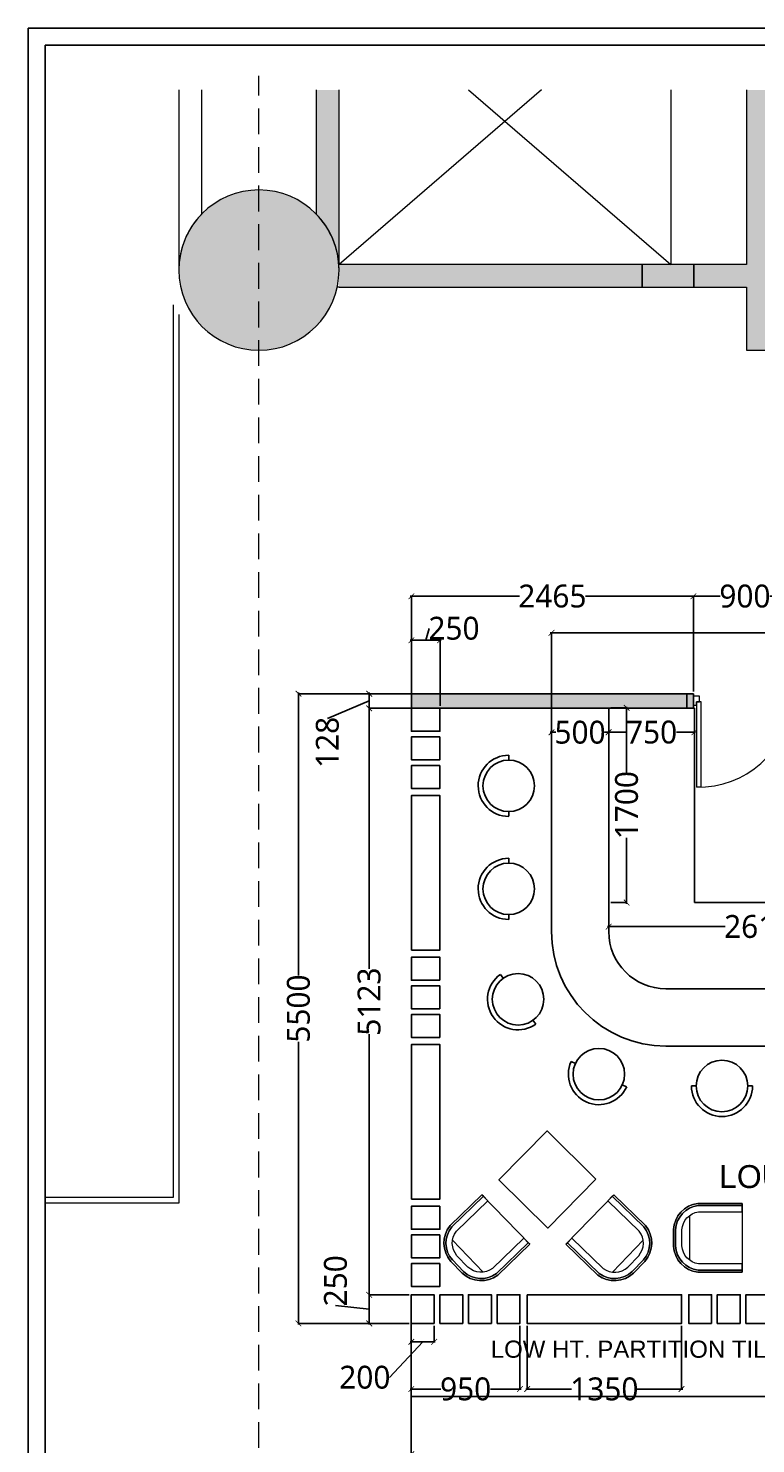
# Model space of a CAD drawing. Header units: millimetres. Extents: x 502444 to 745500, y -417645 to -375189.
# Tile 8 of 208: x 502444 to 508802, y -387551 to -375189. Entities that reach past the tile are written whole.
import ezdxf

# ---------------------------------------------------------------- set-up
doc = ezdxf.new("R2010")
doc.units = ezdxf.units.MM
doc.linetypes.add('DASHED', pattern=[0.75, 0.5, -0.25])
doc.layers.get('Defpoints').update_dxf_attribs({"color": 251})
for name, color, linetype, lineweight in [('0FM-WS-TEXT', 7, 'Continuous', 25), ('A-FLOR', 192, 'Continuous', 9), ('A-FLOR-HRAL', 11, 'Continuous', 9), ('A-WALL', 113, 'Continuous', 9), ('A-WALL-PATT', 111, 'Continuous', 9), ('furniture', 7, 'Continuous', 20), ('G-ANNO-DIMS', 111, 'Continuous', 9), ('G-ANNO-TEXT', 231, 'Continuous', 9), ('S-COLS', 52, 'Continuous', 9), ('Text', 7, 'Continuous', 25), ('Wall New', 1, 'Continuous', 50)]:
    doc.layers.add(name, color=color, linetype=linetype, lineweight=lineweight)
doc.layers.add('DIMENSIONS', color=7, linetype='Continuous', lineweight=25, true_color=0xcc0000)
doc.layers.add('DOOR', color=7, linetype='Continuous', lineweight=13, true_color=0xcc9900)
doc.styles.add('Arial_B_4', font='arialbd.ttf', dxfattribs={"height": 800})
doc.styles.add('RS75', font='@Malgun Gothic', dxfattribs={"height": 75})
doc.dimstyles.new('DIM', dxfattribs={"dimtxt": 100, "dimasz": 50, "dimexe": 0, "dimexo": 20, "dimgap": 0, "dimtad": 0, "dimdec": 0, "dimrnd": 5, "dimzin": 0, "dimdsep": 46, "dimtxsty": 'Standard', "dimblk": 'OBLIQUE', "dimcen": 0, "dimdle": 10, "dimadec": 4, "dimazin": 0, "dimtfac": 1, "dimtdec": 0, "dimtofl": 0, "dimtmove": 1, "dimatfit": 3, "dimfxl": 1, "dimtolj": 1, "dimtzin": 0, "dimarcsym": 0})
doc.dimstyles.get("Standard").update_dxf_attribs({"dimtxt": 0.18, "dimasz": 0.18, "dimexe": 0.18, "dimexo": 0.0625, "dimgap": 0.09, "dimtad": 0, "dimtih": 1, "dimtoh": 1, "dimdec": 4, "dimzin": 0, "dimdsep": 46, "dimtxsty": 'Standard', "dimcen": 0.09, "dimadec": 0, "dimazin": 0, "dimtfac": 1, "dimtdec": 4, "dimtofl": 0, "dimtmove": 0, "dimatfit": 3, "dimfxl": 1, "dimtolj": 1, "dimtzin": 0, "dimarcsym": 0})

# ---------------------------------------------------------------- blocks, each defined once
blk = doc.blocks.new('dfg')
at = {"layer": 'furniture', "color": 9, "true_color": 0xc7c8ca}
blk.add_line((263, 625), (-263, 625), dxfattribs=at)
blk.add_lwpolyline([(-97, 815), (97, 815, -0.366073), (408, 526), (408, 0), (-408, 0), (-408, 526, -0.366073), (-97, 815)], format="xyb", dxfattribs=at)
for points in [[(97, 815), (-97, 815, 0.366073), (-408, 526), (-408, 0), (-383, 0), (-383, 523, -0.366073), (-96, 790), (96, 790, -0.366073), (383, 523), (383, 0), (408, 0), (408, 526, 0.366073)], [(96, 790), (-96, 790, 0.366073), (-383, 523), (-383, 0), (-308, 0), (-308, 518, -0.358868), (-94, 715), (94, 715, -0.358868), (308, 518), (308, 0), (383, 0), (383, 523, 0.366073)]]:
    blk.add_lwpolyline(points, format="xyb", close=True, dxfattribs=at)
blk = doc.blocks.new('HFHFHF')
at = {"layer": '0FM-WS-TEXT', "color": 252, "true_color": 0x939598}
for p, q in [((618931, -145173), (618889, -145173)), ((619381, -145173), (619422, -145173))]:
    blk.add_line(p, q, dxfattribs=at)
blk.add_circle((619156, -145173), 225, dxfattribs=at)
blk.add_arc((619156, -145173), 267, 180.0122, 0, dxfattribs=at)
blk = doc.blocks.new('sheet format horizontal')
at = {"layer": 'Text'}
for points in [[(66770.91, -4572.61), (66770.91, -3464.93), (65208.79, -3464.93), (65208.79, -4572.61)], [(66770.91, -4572.61), (65208.79, -4572.61), (65208.79, -3464.93), (66770.91, -3464.93)], [(65217.44, -3473.58), (66762.26, -3473.58), (66762.26, -4563.96), (65217.44, -4563.96)]]:
    blk.add_lwpolyline(points, close=True, dxfattribs=at)
blk = doc.blocks.new('Top Rail Type - Top Rail_Internal_-V251-L1 - FFL - MEZZANINE LEVEL_EXTN')
at = {"layer": 'A-FLOR-HRAL', "color": 8}
for p, q in [((680929, 61291), (680929, 53495)), ((680979, 61207), (680979, 53445)), ((680929, 53495), (679810, 53495)), ((680979, 53445), (679810, 53445))]:
    blk.add_line(p, q, dxfattribs=at)
blk = doc.blocks.new('_ArchTick')
at = {"color": 0, "linetype": 'ByBlock', "const_width": 0.15}
blk.add_lwpolyline([(-0.5, -0.5), (0.5, 0.5)], dxfattribs=at)
blk = doc.blocks.new('*D20')
at = {"layer": 'Defpoints', "color": 0, "lineweight": 25, "ltscale": 250, "transparency": 16777216}
for p in [(505792, -386501, 0), (506742, -386501, 0), (506742, -387074)]:
    blk.add_point(p, dxfattribs=at)
at = {"layer": 'DIMENSIONS', "color": 0, "lineweight": -2, "ltscale": 250, "transparency": 16777216}
for p, q in [((505792, -386521), (505792, -387074)), ((506742, -386521), (506742, -387074)), ((505782, -387074), (506049, -387074)), ((506752, -387074), (506484, -387074))]:
    blk.add_line(p, q, dxfattribs=at)
at = {"layer": 'DIMENSIONS', "color": 0, "lineweight": -2, "ltscale": 250, "transparency": 16777216, "xscale": 50, "yscale": 50, "zscale": 50, "rotation": 180}
blk.add_blockref('_ArchTick', (505792, -387074), dxfattribs=at)
at = {"layer": 'DIMENSIONS', "color": 0, "lineweight": -2, "ltscale": 250, "transparency": 16777216, "xscale": 50, "yscale": 50, "zscale": 50}
blk.add_blockref('_ArchTick', (506742, -387074), dxfattribs=at)
at = {"layer": 'DIMENSIONS', "color": 0, "ltscale": 250, "transparency": 16777216, "insert": (506267, -387074), "char_height": 75, "attachment_point": 5, "style": 'RS75'}
blk.add_mtext('\\A1;{\\H2.6667x;950}', dxfattribs=at)
blk = doc.blocks.new('*D21')
at = {"layer": 'Defpoints', "color": 0, "lineweight": 25, "ltscale": 250, "transparency": 16777216}
for p in [(506804, -386501, 0), (508154, -386501, 0), (508154, -387074)]:
    blk.add_point(p, dxfattribs=at)
at = {"layer": 'DIMENSIONS', "color": 0, "lineweight": -2, "ltscale": 250, "transparency": 16777216}
for p, q in [((506804, -386521), (506804, -387074)), ((508154, -386521), (508154, -387074)), ((506794, -387074), (507193, -387074)), ((508164, -387074), (507765, -387074))]:
    blk.add_line(p, q, dxfattribs=at)
at = {"layer": 'DIMENSIONS', "color": 0, "lineweight": -2, "ltscale": 250, "transparency": 16777216, "xscale": 50, "yscale": 50, "zscale": 50, "rotation": 180}
blk.add_blockref('_ArchTick', (506804, -387074), dxfattribs=at)
at = {"layer": 'DIMENSIONS', "color": 0, "lineweight": -2, "ltscale": 250, "transparency": 16777216, "xscale": 50, "yscale": 50, "zscale": 50}
blk.add_blockref('_ArchTick', (508154, -387074), dxfattribs=at)
at = {"layer": 'DIMENSIONS', "color": 0, "ltscale": 250, "transparency": 16777216, "insert": (507479, -387074), "char_height": 75, "attachment_point": 5, "style": 'RS75'}
blk.add_mtext('\\A1;{\\H2.6667x;1350}', dxfattribs=at)
blk = doc.blocks.new('*D22')
at = {"layer": 'Defpoints', "color": 0, "lineweight": 25, "ltscale": 250, "transparency": 16777216}
for p in [(505792, -386501), (513267, -386501, 0), (513267, -387643)]:
    blk.add_point(p, dxfattribs=at)
at = {"layer": 'DIMENSIONS', "color": 0, "lineweight": -2, "ltscale": 250, "transparency": 16777216}
for p, q in [((505792, -386521), (505792, -387643)), ((513267, -386521), (513267, -387643)), ((505782, -387643), (509239, -387643)), ((513277, -387643), (509820, -387643))]:
    blk.add_line(p, q, dxfattribs=at)
at = {"layer": 'DIMENSIONS', "color": 0, "lineweight": -2, "ltscale": 250, "transparency": 16777216, "xscale": 50, "yscale": 50, "zscale": 50, "rotation": 180}
blk.add_blockref('_ArchTick', (505792, -387643), dxfattribs=at)
at = {"layer": 'DIMENSIONS', "color": 0, "lineweight": -2, "ltscale": 250, "transparency": 16777216, "xscale": 50, "yscale": 50, "zscale": 50}
blk.add_blockref('_ArchTick', (513267, -387643), dxfattribs=at)
at = {"layer": 'DIMENSIONS', "color": 0, "ltscale": 250, "transparency": 16777216, "insert": (509529, -387643), "char_height": 75, "attachment_point": 5, "style": 'RS75'}
blk.add_mtext('\\A1;{\\H2.6667x;7475}', dxfattribs=at)
blk = doc.blocks.new('*D24')
at = {"layer": 'Defpoints', "color": 0, "lineweight": 25, "ltscale": 250, "transparency": 16777216}
for p in [(505793, -381128, 0), (505424, -386251), (505793, -386251, 0)]:
    blk.add_point(p, dxfattribs=at)
at = {"layer": 'DIMENSIONS', "color": 0, "lineweight": -2, "ltscale": 250, "transparency": 16777216}
for p, q in [((505424, -381118), (505424, -383404)), ((505773, -381128), (505424, -381128)), ((505424, -386261), (505424, -383975)), ((505773, -386251), (505424, -386251))]:
    blk.add_line(p, q, dxfattribs=at)
at = {"layer": 'DIMENSIONS', "color": 0, "lineweight": -2, "ltscale": 250, "transparency": 16777216, "xscale": 50, "yscale": 50, "zscale": 50}
for p, rotation in [((505424, -381128), 90), ((505424, -386251), 270)]:
    blk.add_blockref('_ArchTick', p, dxfattribs=dict(at, rotation=rotation))
at = {"layer": 'DIMENSIONS', "color": 0, "ltscale": 250, "transparency": 16777216, "insert": (505424, -383690), "char_height": 75, "attachment_point": 5, "rotation": 90, "style": 'RS75'}
blk.add_mtext('\\A1;{\\H2.6667x;5123}', dxfattribs=at)
blk = doc.blocks.new('DOOR SPA')
at = {"ltscale": 50}
blk.add_line((-231, -543), (-231, -542), dxfattribs=at)
at = {"layer": 'DOOR'}
blk.add_lwpolyline([(463, -543), (498, -543), (498, 119), (463, 119)], close=True, dxfattribs=at)
for points in [[(-278, -586), (-278, -515), (-254, -515), (-254, -543), (-231, -543), (-231, -586), (-278, -586)], [(522, -586), (522, -515), (498, -515), (498, -543), (475, -543), (475, -586), (522, -586)]]:
    blk.add_lwpolyline(points, dxfattribs=at)
at = {"layer": 'DOOR', "lineweight": 0}
blk.add_arc((476, -588), 708, 88.1705, 176.3313, dxfattribs=at)
blk = doc.blocks.new('*D55')
at = {"layer": 'Defpoints', "color": 0, "lineweight": 25, "ltscale": 250, "transparency": 16777216}
for p in [(508258, -380149), (508258, -381001, 0), (509158, -381001, 0)]:
    blk.add_point(p, dxfattribs=at)
at = {"layer": 'DIMENSIONS', "color": 0, "lineweight": -2, "ltscale": 250, "transparency": 16777216}
for p, q in [((508248, -380149), (508491, -380149)), ((508258, -380981), (508258, -380149)), ((509168, -380149), (508926, -380149)), ((509158, -380981), (509158, -380149))]:
    blk.add_line(p, q, dxfattribs=at)
at = {"layer": 'DIMENSIONS', "color": 0, "lineweight": -2, "ltscale": 250, "transparency": 16777216, "xscale": 50, "yscale": 50, "zscale": 50, "rotation": 180}
blk.add_blockref('_ArchTick', (508258, -380149), dxfattribs=at)
at = {"layer": 'DIMENSIONS', "color": 0, "lineweight": -2, "ltscale": 250, "transparency": 16777216, "xscale": 50, "yscale": 50, "zscale": 50}
blk.add_blockref('_ArchTick', (509158, -380149), dxfattribs=at)
at = {"layer": 'DIMENSIONS', "color": 0, "ltscale": 250, "transparency": 16777216, "insert": (508708, -380149), "char_height": 75, "width": 162.99, "attachment_point": 5, "style": 'RS75'}
blk.add_mtext('\\A1;{\\H2.6667x;900}', dxfattribs=at)
blk = doc.blocks.new('*D56')
at = {"layer": 'Defpoints', "color": 0, "lineweight": 25, "ltscale": 250, "transparency": 16777216}
for p in [(508258, -380149), (505793, -381001, 0), (508258, -381001)]:
    blk.add_point(p, dxfattribs=at)
at = {"layer": 'DIMENSIONS', "color": 0, "lineweight": -2, "ltscale": 250, "transparency": 16777216}
for p, q in [((505783, -380149), (506737, -380149)), ((505793, -380981), (505793, -380149)), ((508268, -380149), (507314, -380149)), ((508258, -380981), (508258, -380149))]:
    blk.add_line(p, q, dxfattribs=at)
at = {"layer": 'DIMENSIONS', "color": 0, "lineweight": -2, "ltscale": 250, "transparency": 16777216, "xscale": 50, "yscale": 50, "zscale": 50, "rotation": 180}
blk.add_blockref('_ArchTick', (505793, -380149), dxfattribs=at)
at = {"layer": 'DIMENSIONS', "color": 0, "lineweight": -2, "ltscale": 250, "transparency": 16777216, "xscale": 50, "yscale": 50, "zscale": 50}
blk.add_blockref('_ArchTick', (508258, -380149), dxfattribs=at)
at = {"layer": 'DIMENSIONS', "color": 0, "ltscale": 250, "transparency": 16777216, "insert": (507025, -380149), "char_height": 75, "width": 12.54, "attachment_point": 5, "style": 'RS75'}
blk.add_mtext('\\A1;{\\H2.6667x;2465}', dxfattribs=at)
blk = doc.blocks.new('*D111')
at = {"layer": 'Defpoints', "color": 0, "lineweight": 25, "ltscale": 250, "transparency": 16777216}
for p in [(507517, -382825, 0), (507517, -383035), (510131, -383201)]:
    blk.add_point(p, dxfattribs=at)
at = {"layer": 'DIMENSIONS', "color": 0, "lineweight": -2, "ltscale": 250, "transparency": 16777216}
for p, q in [((507517, -382845), (507517, -383035)), ((507507, -383035), (508535, -383035)), ((510141, -383035), (509113, -383035)), ((510131, -383181), (510131, -383035))]:
    blk.add_line(p, q, dxfattribs=at)
at = {"layer": 'DIMENSIONS', "color": 0, "lineweight": -2, "ltscale": 250, "transparency": 16777216, "xscale": 50, "yscale": 50, "zscale": 50, "rotation": 180}
blk.add_blockref('_ArchTick', (507517, -383035), dxfattribs=at)
at = {"layer": 'DIMENSIONS', "color": 0, "lineweight": -2, "ltscale": 250, "transparency": 16777216, "xscale": 50, "yscale": 50, "zscale": 50}
blk.add_blockref('_ArchTick', (510131, -383035), dxfattribs=at)
at = {"layer": 'DIMENSIONS', "color": 0, "ltscale": 250, "transparency": 16777216, "insert": (508824, -383035), "char_height": 75, "attachment_point": 5, "style": 'RS75'}
blk.add_mtext('\\A1;{\\H2.6667x;2615}', dxfattribs=at)
blk = doc.blocks.new('*D112')
at = {"layer": 'Defpoints', "color": 0, "lineweight": 25, "ltscale": 250, "transparency": 16777216}
for p in [(507517, -381124, 0), (507517, -382825, 0), (507674, -382825)]:
    blk.add_point(p, dxfattribs=at)
at = {"layer": 'DIMENSIONS', "color": 0, "lineweight": -2, "ltscale": 250, "transparency": 16777216}
for p, q in [((507537, -381124), (507674, -381124)), ((507674, -381114), (507674, -381688)), ((507674, -382835), (507674, -382260)), ((507537, -382825), (507674, -382825))]:
    blk.add_line(p, q, dxfattribs=at)
at = {"layer": 'DIMENSIONS', "color": 0, "lineweight": -2, "ltscale": 250, "transparency": 16777216, "xscale": 50, "yscale": 50, "zscale": 50}
for p, rotation in [((507674, -381124), 90), ((507674, -382825), 270)]:
    blk.add_blockref('_ArchTick', p, dxfattribs=dict(at, rotation=rotation))
at = {"layer": 'DIMENSIONS', "color": 0, "ltscale": 250, "transparency": 16777216, "insert": (507674, -381974), "char_height": 75, "attachment_point": 5, "rotation": 90, "style": 'RS75'}
blk.add_mtext('\\A1;{\\H2.6667x;1700}', dxfattribs=at)
blk = doc.blocks.new('*D113')
at = {"layer": 'Defpoints', "color": 0, "lineweight": 25, "ltscale": 250, "transparency": 16777216}
for p in [(507517, -381337), (507517, -381976, 0), (508267, -381976, 0)]:
    blk.add_point(p, dxfattribs=at)
at = {"layer": 'DIMENSIONS', "color": 0, "lineweight": -2, "ltscale": 250, "transparency": 16777216}
for p, q in [((507507, -381337), (507674, -381337)), ((507517, -381956), (507517, -381337)), ((508277, -381337), (508110, -381337)), ((508267, -381956), (508267, -381337))]:
    blk.add_line(p, q, dxfattribs=at)
at = {"layer": 'DIMENSIONS', "color": 0, "lineweight": -2, "ltscale": 250, "transparency": 16777216, "xscale": 50, "yscale": 50, "zscale": 50, "rotation": 180}
blk.add_blockref('_ArchTick', (507517, -381337), dxfattribs=at)
at = {"layer": 'DIMENSIONS', "color": 0, "lineweight": -2, "ltscale": 250, "transparency": 16777216, "xscale": 50, "yscale": 50, "zscale": 50}
blk.add_blockref('_ArchTick', (508267, -381337), dxfattribs=at)
at = {"layer": 'DIMENSIONS', "color": 0, "ltscale": 250, "transparency": 16777216, "insert": (507892, -381337), "char_height": 75, "attachment_point": 5, "style": 'RS75'}
blk.add_mtext('\\A1;{\\H2.6667x;750}', dxfattribs=at)
blk = doc.blocks.new('*D116')
at = {"layer": 'Defpoints', "color": 0, "lineweight": 25, "ltscale": 250, "transparency": 16777216}
for p in [(507017, -381338), (507017, -381538, 0), (507517, -381538, 0)]:
    blk.add_point(p, dxfattribs=at)
at = {"layer": 'DIMENSIONS', "color": 0, "lineweight": -2, "ltscale": 250, "transparency": 16777216}
for p, q in [((507007, -381338), (507054, -381338)), ((507017, -381518), (507017, -381338)), ((507527, -381338), (507480, -381338)), ((507517, -381518), (507517, -381338))]:
    blk.add_line(p, q, dxfattribs=at)
at = {"layer": 'DIMENSIONS', "color": 0, "lineweight": -2, "ltscale": 250, "transparency": 16777216, "xscale": 50, "yscale": 50, "zscale": 50, "rotation": 180}
blk.add_blockref('_ArchTick', (507017, -381338), dxfattribs=at)
at = {"layer": 'DIMENSIONS', "color": 0, "lineweight": -2, "ltscale": 250, "transparency": 16777216, "xscale": 50, "yscale": 50, "zscale": 50}
blk.add_blockref('_ArchTick', (507517, -381338), dxfattribs=at)
at = {"layer": 'DIMENSIONS', "color": 0, "ltscale": 250, "transparency": 16777216, "insert": (507267, -381338), "char_height": 75, "attachment_point": 5, "style": 'RS75'}
blk.add_mtext('\\A1;{\\H2.6667x;500}', dxfattribs=at)
blk = doc.blocks.new('*D123')
at = {"layer": 'Defpoints', "color": 0, "lineweight": 25, "ltscale": 250, "transparency": 16777216}
for p in [(506090, -381001, 0), (505424, -381128), (506090, -381128, 0)]:
    blk.add_point(p, dxfattribs=at)
at = {"layer": 'DIMENSIONS', "color": 0, "lineweight": -2, "ltscale": 250, "transparency": 16777216}
for p, q in [((505424, -380991), (505424, -381138)), ((506070, -381001), (505424, -381001)), ((505424, -381064), (505059, -381216)), ((506070, -381128), (505424, -381128))]:
    blk.add_line(p, q, dxfattribs=at)
at = {"layer": 'DIMENSIONS', "color": 0, "lineweight": -2, "ltscale": 250, "transparency": 16777216, "xscale": 50, "yscale": 50, "zscale": 50}
for p, rotation in [((505424, -381001), 90), ((505424, -381128), 270)]:
    blk.add_blockref('_ArchTick', p, dxfattribs=dict(at, rotation=rotation))
at = {"layer": 'DIMENSIONS', "color": 0, "ltscale": 250, "transparency": 16777216, "insert": (505059, -381426), "char_height": 75, "attachment_point": 5, "rotation": 90, "style": 'RS75'}
blk.add_mtext('\\A1;{\\H2.6667x;128}', dxfattribs=at)
blk = doc.blocks.new('*D124')
at = {"layer": 'Defpoints', "color": 0, "lineweight": 25, "ltscale": 250, "transparency": 16777216}
for p in [(505792, -386501), (505992, -386501, 0), (505792, -386662)]:
    blk.add_point(p, dxfattribs=at)
at = {"layer": 'DIMENSIONS', "color": 0, "lineweight": -2, "ltscale": 250, "transparency": 16777216}
for p, q in [((505792, -386521), (505792, -386662)), ((505992, -386521), (505992, -386662)), ((505892, -386662), (505602, -386972)), ((506002, -386662), (505782, -386662))]:
    blk.add_line(p, q, dxfattribs=at)
at = {"layer": 'DIMENSIONS', "color": 0, "lineweight": -2, "ltscale": 250, "transparency": 16777216, "xscale": 50, "yscale": 50, "zscale": 50, "rotation": 180}
blk.add_blockref('_ArchTick', (505792, -386662), dxfattribs=at)
at = {"layer": 'DIMENSIONS', "color": 0, "lineweight": -2, "ltscale": 250, "transparency": 16777216, "xscale": 50, "yscale": 50, "zscale": 50}
blk.add_blockref('_ArchTick', (505992, -386662), dxfattribs=at)
at = {"layer": 'DIMENSIONS', "color": 0, "ltscale": 250, "transparency": 16777216, "insert": (505386, -386972), "char_height": 75, "attachment_point": 5, "style": 'RS75'}
blk.add_mtext('\\A1;{\\H2.6667x;200}', dxfattribs=at)
blk = doc.blocks.new('*D125')
at = {"layer": 'Defpoints', "color": 0, "lineweight": 25, "ltscale": 250, "transparency": 16777216}
for p in [(505792, -386251, 0), (505424, -386501), (505792, -386501)]:
    blk.add_point(p, dxfattribs=at)
at = {"layer": 'DIMENSIONS', "color": 0, "lineweight": -2, "ltscale": 250, "transparency": 16777216}
for p, q in [((505424, -386241), (505424, -386511)), ((505772, -386251), (505424, -386251)), ((505424, -386376), (505130, -386345)), ((505772, -386501), (505424, -386501))]:
    blk.add_line(p, q, dxfattribs=at)
at = {"layer": 'DIMENSIONS', "color": 0, "lineweight": -2, "ltscale": 250, "transparency": 16777216, "xscale": 50, "yscale": 50, "zscale": 50}
for p, rotation in [((505424, -386251), 90), ((505424, -386501), 270)]:
    blk.add_blockref('_ArchTick', p, dxfattribs=dict(at, rotation=rotation))
at = {"layer": 'DIMENSIONS', "color": 0, "ltscale": 250, "transparency": 16777216, "insert": (505130, -386129), "char_height": 75, "attachment_point": 5, "rotation": 90, "style": 'RS75'}
blk.add_mtext('\\A1;{\\H2.6667x;250}', dxfattribs=at)
blk = doc.blocks.new('*D127')
at = {"layer": 'Defpoints', "color": 0, "lineweight": 25, "ltscale": 250, "transparency": 16777216}
for p in [(514258, -380469), (507017, -381538, 0), (514258, -381538)]:
    blk.add_point(p, dxfattribs=at)
at = {"layer": 'DIMENSIONS', "color": 0, "lineweight": -2, "ltscale": 250, "transparency": 16777216}
for p, q in [((507007, -380469), (510344, -380469)), ((507017, -381518), (507017, -380469)), ((514268, -380469), (510932, -380469)), ((514258, -381518), (514258, -380469))]:
    blk.add_line(p, q, dxfattribs=at)
at = {"layer": 'DIMENSIONS', "color": 0, "lineweight": -2, "ltscale": 250, "transparency": 16777216, "xscale": 50, "yscale": 50, "zscale": 50, "rotation": 180}
blk.add_blockref('_ArchTick', (507017, -380469), dxfattribs=at)
at = {"layer": 'DIMENSIONS', "color": 0, "lineweight": -2, "ltscale": 250, "transparency": 16777216, "xscale": 50, "yscale": 50, "zscale": 50}
blk.add_blockref('_ArchTick', (514258, -380469), dxfattribs=at)
at = {"layer": 'DIMENSIONS', "color": 0, "ltscale": 250, "transparency": 16777216, "insert": (510638, -380469), "char_height": 75, "attachment_point": 5, "style": 'RS75'}
blk.add_mtext('\\A1;{\\H2.6667x;7240}', dxfattribs=at)
blk = doc.blocks.new('*D149')
at = {"layer": 'Defpoints', "color": 0, "lineweight": 25, "ltscale": 250, "transparency": 16777216}
for p in [(506043, -380534), (505793, -381128), (506043, -381128)]:
    blk.add_point(p, dxfattribs=at)
at = {"layer": 'DIMENSIONS', "color": 0, "lineweight": -2, "ltscale": 250, "transparency": 16777216}
for p, q in [((505918, -380534), (505949, -380430)), ((505783, -380534), (506053, -380534)), ((505793, -381108), (505793, -380534)), ((506043, -381108), (506043, -380534))]:
    blk.add_line(p, q, dxfattribs=at)
at = {"layer": 'DIMENSIONS', "color": 0, "lineweight": -2, "ltscale": 250, "transparency": 16777216, "xscale": 50, "yscale": 50, "zscale": 50, "rotation": 180}
blk.add_blockref('_ArchTick', (505793, -380534), dxfattribs=at)
at = {"layer": 'DIMENSIONS', "color": 0, "lineweight": -2, "ltscale": 250, "transparency": 16777216, "xscale": 50, "yscale": 50, "zscale": 50}
blk.add_blockref('_ArchTick', (506043, -380534), dxfattribs=at)
at = {"layer": 'DIMENSIONS', "color": 0, "ltscale": 250, "transparency": 16777216, "insert": (506165, -380430), "char_height": 75, "attachment_point": 5, "style": 'RS75'}
blk.add_mtext('\\A1;{\\H2.6667x;250}', dxfattribs=at)
blk = doc.blocks.new('*D211')
at = {"layer": '0FM-WS-TEXT', "color": 0, "lineweight": -2, "transparency": 16777216}
for p, q in [((505792, -386501), (505792, -387138)), ((513267, -386501), (513267, -387138)), ((505792, -387138), (509162, -387138)), ((513266, -387138), (509896, -387138))]:
    blk.add_line(p, q, dxfattribs=at)
at = {"layer": '0FM-WS-TEXT', "color": 0, "lineweight": 25, "transparency": 16777216}
for points in [[(505792, -387138), (505792, -387138), (505792, -387138)], [(513266, -387138), (513266, -387138), (513267, -387138)]]:
    blk.add_solid(points, dxfattribs=at)
at = {"layer": 'Defpoints', "color": 0, "lineweight": 25, "transparency": 16777216}
for p in [(505792, -386501), (513267, -386501), (505792, -387138)]:
    blk.add_point(p, dxfattribs=at)
at = {"layer": '0FM-WS-TEXT', "color": 0, "lineweight": 25, "transparency": 16777216, "insert": (509529, -387138), "char_height": 100, "attachment_point": 5, "bg_fill": 3, "box_fill_scale": 1.1, "bg_fill_color": 256, "bg_fill_true_color": 13158600, "bg_fill_transparency": 0}
blk.add_mtext('\\A1;7475.0000', dxfattribs=at)
blk = doc.blocks.new('*D212')
at = {"layer": 'Defpoints', "color": 0, "lineweight": 25, "ltscale": 250, "transparency": 16777216}
for p in [(505793, -381001), (504806, -386501), (505793, -386501)]:
    blk.add_point(p, dxfattribs=at)
at = {"layer": 'DIMENSIONS', "color": 0, "lineweight": -2, "ltscale": 250, "transparency": 16777216}
for p, q in [((504806, -380991), (504806, -383462)), ((505773, -381001), (504806, -381001)), ((504806, -386511), (504806, -384040)), ((505773, -386501), (504806, -386501))]:
    blk.add_line(p, q, dxfattribs=at)
at = {"layer": 'DIMENSIONS', "color": 0, "lineweight": -2, "ltscale": 250, "transparency": 16777216, "xscale": 50, "yscale": 50, "zscale": 50}
for p, rotation in [((504806, -381001), 90), ((504806, -386501), 270)]:
    blk.add_blockref('_ArchTick', p, dxfattribs=dict(at, rotation=rotation))
at = {"layer": 'DIMENSIONS', "color": 0, "ltscale": 250, "transparency": 16777216, "insert": (504806, -383751), "char_height": 75, "attachment_point": 5, "rotation": 90, "style": 'RS75'}
blk.add_mtext('\\A1;{\\H2.6667x;5500}', dxfattribs=at)

msp = doc.modelspace()

# ---------------------------------------------------------------- hatches: boundary and pattern name
at = {"layer": '0FM-WS-TEXT'}
h = msp.add_hatch(color=256, dxfattribs=at)
h.dxf.hatch_style = 1
h.paths.add_polyline_path([(508258.11347, -381000.88698), (505792.82028, -381000.88698), (505792.82028, -381127.88698), (508258.11347, -381127.88698)])
at = {"layer": 'A-WALL-PATT'}
for points in [[(505160.26098, -375726.07546), (504960.26098, -375726.07546), (504960.26098, -376810.92131), (505018.26211, -376878.14735), (505067.28679, -376952.17474), (505106.54626, -377031.81245), (505135.40891, -377115.77923), (505153.41035, -377202.72416), (505160.26098, -377291.2484)], [(508920.93532, -375726.07546), (508720.93532, -375726.07546), (508720.93532, -378000.88698), (508920.93532, -378000.88698)]]:
    msp.add_hatch(color=256, dxfattribs=at).paths.add_polyline_path(points)
h = msp.add_hatch(color=256, dxfattribs=at)
h.paths.add_polyline_path([(507810.32734, -377450.88698), (507810.32734, -377250.88698), (505160.26098, -377250.88698), (505160.26098, -377450.88698), (505768.23654, -377450.88698)], flags=0)
h.paths.add_polyline_path([(508720.93532, -377450.88698), (508720.93532, -377250.88698), (508260.32734, -377250.88698), (508260.32734, -377450.88698)], flags=0)
at = {"layer": 'S-COLS', "lineweight": 5}
for points in [[(504460.32734, -378000.88698), (504551.69567, -377994.89838), (504641.50067, -377977.03506), (504728.20574, -377947.60265), (504810.32734, -377907.10476), (504886.46034, -377856.23432), (504955.30209, -377795.86172), (505015.67468, -377727.01998), (505066.54512, -377650.88698), (505107.04301, -377568.76538), (505136.47542, -377482.06031), (505154.33874, -377392.25531), (505160.32734, -377300.88698), (505154.33874, -377209.51864), (505136.47542, -377119.71365), (505107.04301, -377033.00857), (505066.54512, -376950.88698), (505015.67468, -376874.75398), (504955.30209, -376805.91223), (504886.46034, -376745.53964), (504810.32734, -376694.66919), (504728.20574, -376654.1713), (504641.50067, -376624.7389), (504551.69567, -376606.87557), (504460.32734, -376600.88698), (504355.74318, -376609.50437), (504279.15401, -376624.7389), (504192.44894, -376654.1713), (504110.32734, -376694.66919), (504034.19434, -376745.53964), (503965.35259, -376805.91223), (503904.98, -376874.75398), (503854.10956, -376950.88698), (503813.61167, -377033.00857), (503784.17926, -377119.71365), (503766.31594, -377209.51864), (503760.32734, -377300.88698), (503766.31594, -377392.25531), (503784.17926, -377482.06031), (503813.61167, -377568.76538), (503854.10956, -377650.88698), (503904.98, -377727.01998), (503965.35259, -377795.86172), (504034.19434, -377856.23432), (504110.32734, -377907.10476), (504192.44894, -377947.60265), (504279.15401, -377977.03506), (504368.959, -377994.89838)], [(507810.32734, -377450.88698), (508260.32734, -377450.88698), (508260.32734, -377250.88698), (507810.32734, -377250.88698)]]:
    msp.add_hatch(color=251, dxfattribs=at).paths.add_polyline_path(points, flags=0)

# ---------------------------------------------------------------- linework, layer by layer
at = {"color": 250, "lineweight": 9}
for p, q in [((506929.08281, -375726.07546, 0), (505160.26098, -377250.88698, 0)), ((506291.5055, -375726.07546, 0), (508060.32734, -377250.88698, 0)), ((508060.32734, -375726.07546, 0), (508060.32734, -377250.88698, 0))]:
    msp.add_line(p, q, dxfattribs=at)
for p, q in [((507017.37682, -381127.78031, 0), (507017.37682, -383077.78881, 0)), ((507517.37682, -381124.00365, 0), (507517.37682, -383077.78031, 0)), ((508267.23645, -382824.79132, 0), (510130.79621, -382826.05987, 0)), ((508017.37682, -383577.78881, 0), (513270.67868, -383577.78881, 0)), ((508017.37682, -384077.78881, 0), (513275.88844, -384077.78881, 0))]:
    msp.add_line(p, q)
at = {"elevation": 0}
for points in [[(508258.11347, -381000.88698), (505792.82028, -381000.88698), (505792.84673, -381127.88698)], [(507517.37682, -382824.79132), (507517.23645, -382824.79132), (507517.01708, -381127.88698), (508267.01708, -381127.88698), (508267.23645, -382824.79132)]]:
    msp.add_lwpolyline(points, dxfattribs=at)
msp.add_lwpolyline([(505725.1853, -381124.87421), (505725.1853, -381124.87421)], close=True, dxfattribs=at)
for radius in [1000, 500]:
    msp.add_arc((508017.37682, -383077.78881, 0), radius, 180, 270)
at = {"layer": '0FM-WS-TEXT'}
for p, q in [((508200.26173, -381000.88698, 0), (508200.26173, -381127.88698, 0)), ((508258.11347, -381000.88698, 0), (508258.11347, -381127.88698, 0)), ((505792.84673, -381127.88698, 0), (508258.11347, -381127.88698, 0))]:
    msp.add_line(p, q, dxfattribs=at)
at = {"layer": '0FM-WS-TEXT', "elevation": 0}
for points in [[(506042.82028, -381127.88698), (506042.82028, -381327.88698), (505792.84673, -381327.88698), (505792.84673, -381127.88698)], [(506042.82028, -381377.88698), (506042.82028, -381577.88698), (505792.84673, -381577.88698), (505792.84673, -381377.88698)], [(506042.82028, -381627.88698), (506042.82028, -381827.88698), (505792.84673, -381827.88698), (505792.84673, -381627.88698)], [(505792.84673, -383240.38698), (505792.84673, -381890.38698), (506042.82028, -381890.38698), (506042.82028, -383240.38698)], [(506042.82028, -383502.88698), (506042.82028, -383302.88698), (505792.84673, -383302.88698), (505792.84673, -383502.88698)], [(506042.82028, -383752.88698), (506042.82028, -383552.88698), (505792.84673, -383552.88698), (505792.84673, -383752.88698)], [(506042.82028, -384002.88698), (506042.82028, -383802.88698), (505792.84673, -383802.88698), (505792.84673, -384002.88698)], [(505792.84673, -385415.38698), (505792.84673, -384065.38698), (506042.82028, -384065.38698), (506042.82028, -385415.38698)], [(507406.12528, -385240.78406), (506985.33043, -385668.4892), (506557.62528, -385247.69435), (506978.42013, -384819.9892)], [(506042.82028, -385477.88698), (506042.82028, -385677.88698), (505792.84673, -385677.88698), (505792.84673, -385477.88698)], [(506042.82028, -385727.88698), (506042.82028, -385927.88698), (505792.84673, -385927.88698), (505792.84673, -385727.88698)], [(506042.82028, -385977.88698), (506042.82028, -386177.88698), (505792.84673, -386177.88698), (505792.84673, -385977.88698)], [(505791.66151, -386501.15244), (505991.66151, -386501.15244), (505991.66151, -386251.15244), (505791.66151, -386251.15244)], [(506041.66151, -386501.15244), (506241.66151, -386501.15244), (506241.66151, -386251.15244), (506041.66151, -386251.15244)], [(506291.66151, -386501.15244), (506491.66151, -386501.15244), (506491.66151, -386251.15244), (506291.66151, -386251.15244)], [(506541.66151, -386501.15244), (506741.66151, -386501.15244), (506741.66151, -386251.15244), (506541.66151, -386251.15244)], [(506804.16151, -386251.15244), (508154.16151, -386251.15244), (508154.16151, -386501.15244), (506804.16151, -386501.15244)], [(508416.66151, -386501.15244), (508216.66151, -386501.15244), (508216.66151, -386251.15244), (508416.66151, -386251.15244)], [(508666.66151, -386501.15244), (508466.66151, -386501.15244), (508466.66151, -386251.15244), (508666.66151, -386251.15244)], [(508916.66151, -386501.15244), (508716.66151, -386501.15244), (508716.66151, -386251.15244), (508916.66151, -386251.15244)]]:
    msp.add_lwpolyline(points, close=True, dxfattribs=at)
at = {"layer": 'A-FLOR'}
msp.add_line((505160.26098, -377450.88698, 0), (505142.67618, -377450.88698, 0), dxfattribs=at)
at = {"layer": 'A-WALL', "color": 130, "lineweight": 18}
for p, q in [((503760.32734, -375726.07546, 0), (503760.32734, -377300.88698, 0)), ((503960.32734, -376810.98903, 0), (503960.32734, -375726.07546, 0)), ((504960.26098, -375726.07546, 0), (504960.26098, -376810.92131, 0)), ((505160.26098, -377250.88698, 0), (505160.26098, -375726.07546, 0)), ((508720.93532, -375726.07546, 0), (508720.93532, -377250.88698, 0)), ((507810.32734, -377250.88698, 0), (505160.26098, -377250.88698, 0)), ((507810.32734, -377450.88698, 0), (507810.32734, -377250.88698, 0)), ((508720.93532, -377250.88698, 0), (508260.32734, -377250.88698, 0)), ((508260.32734, -377250.88698, 0), (508260.32734, -377450.88698, 0)), ((505160.26098, -377450.88698, 0), (507810.32734, -377450.88698, 0)), ((508260.32734, -377450.88698, 0), (508720.93532, -377450.88698, 0)), ((508720.93532, -377450.88698, 0), (508720.93532, -378000.88698, 0)), ((508720.93532, -378000.88698, 0), (509120.93532, -378000.88698, 0))]:
    msp.add_line(p, q, dxfattribs=at)
msp.add_arc((504460.32734, -377300.88698, 0), 700, 135.584691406, 180, dxfattribs=at)
at = {"layer": 'A-WALL'}
msp.add_arc((504460.32734, -377300.88698, 0), 700, 0.788953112, 44.423069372, dxfattribs=at)
at = {"layer": 'G-ANNO-DIMS', "linetype": 'DASHED', "ltscale": 450}
msp.add_line((504460.32734, -390963.09051, 0), (504460.32734, -375604.20429, 0), dxfattribs=at)
at = {"layer": 'S-COLS', "color": 250}
for p, q in [((508260.32734, -377250.88698, 0), (507810.32734, -377250.88698, 0)), ((507810.32734, -377250.88698, 0), (507810.32734, -377450.88698, 0)), ((508260.32734, -377450.88698, 0), (508260.32734, -377250.88698, 0)), ((507810.32734, -377450.88698, 0), (508260.32734, -377450.88698, 0))]:
    msp.add_line(p, q, dxfattribs=at)
for start, end in [(0, 180), (180, 0)]:
    msp.add_arc((504460.32734, -377300.88698, 0), 700, start, end, dxfattribs=at)

# ---------------------------------------------------------------- block references
at = {"layer": '0FM-WS-TEXT'}
for p, rotation in [((651816.47236, 237350.51248, 0), 270), ((651816.47236, 236450.51248, 0), 270), ((266101.98148, 204998.26718, 0), 305.4284391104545), ((3603.90538, 3731.98085, 0), 335.5917201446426)]:
    msp.add_blockref('HFHFHF', p, dxfattribs=dict(at, rotation=rotation))
msp.add_blockref('HFHFHF', (-110648.89196, -239253.65775, 0), dxfattribs=at)
at = {"layer": 'A-FLOR-HRAL', "color": 8}
msp.add_blockref('Top Rail Type - Top Rail_Internal_-V251-L1 - FFL - MEZZANINE LEVEL_EXTN', (-177218.6173, -438896.17828, 0), dxfattribs=at)
at = {"layer": 'DOOR', "xscale": 1.125091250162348, "yscale": 1.125091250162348, "zscale": 1.125091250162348, "rotation": 180}
msp.add_blockref('DOOR SPA', (508845.49614, -381681.52433, 0), dxfattribs=at)
at = {"layer": 'furniture', "color": 252, "lineweight": 25, "true_color": 0x939598}
for p, xscale, yscale, zscale, rotation in [((506618.37407, -385593.61133, 0), 0.7361963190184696, 0.7361963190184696, 0.7361963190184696, 133.9532112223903), ((507352.28678, -385593.61133, 0), -0.7361963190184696, 0.7361963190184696, 0.7361963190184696, 226.0467887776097), ((508683.5567, -385752.98965, 0), 0.7361963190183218, 0.7361963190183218, 0.7361963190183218, 90.03601402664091)]:
    msp.add_blockref('dfg', p, dxfattribs=dict(at, xscale=xscale, yscale=yscale, zscale=zscale, rotation=rotation))
at = {"layer": 'Wall New', "color": 5, "true_color": 0x0000ff, "xscale": 16.94267598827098, "yscale": 16.94267598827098, "zscale": 16.94267598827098}
msp.add_blockref('sheet format horizontal', (-602366.9876, -316483.49216, 2803.51127), dxfattribs=at)

# ---------------------------------------------------------------- texts
at = {"layer": 'G-ANNO-TEXT', "color": 7, "attachment_point": 1, "style": 'Arial_B_4'}
for s, insert, char_height, width in [('\\pxqc;{\\fArial|b0|i0|c0|p34;LOUNGE SEATING 06 PAX}', (507741.31637, -385118.25433, 0), 200, 4989.57663), ('{\\fArial|b0|i0|c0|p34;LOW HT. PARTITION TILL 900mm(PLANTER BOX  + LIGHT BOX)}', (506486.69633, -386650.74004, 0), 150, 6670.3993706)]:
    msp.add_mtext(s, dxfattribs=dict(at, insert=insert, char_height=char_height, width=width))

# ---------------------------------------------------------------- dimensions: what is measured, and where the dimension line sits
at = {"layer": 'DIMENSIONS', "color": 252, "ltscale": 250, "true_color": 0x939598}
for p1, p2, distance, text, picture, middle in [((505792.82028, -381000.88698, 0), (508258.11347, -381000.88698), 851.54485, '{\\H2.6667x;<>}', '*D56', (507025.46687, -380149.34213)), ((509158.24119, -381000.88698, 0), (508258.11347, -381000.88698, 0), -851.54485, '{\\H2.6667x;<>}', '*D55', (508708.17733, -380149.34213)), ((505792.84673, -381127.88698, 0), (505792.84673, -386251.15244, 0), -368.53091, '{\\H2.6667x;5123}', '*D24', (505424.31582, -383689.51971)), ((505791.66151, -386501.15244, 0), (506741.66151, -386501.15244, 0), -573.02822, '{\\H2.6667x;<>}', '*D20', (506266.66151, -387074.18065)), ((505791.66151, -386501.15244), (513266.66151, -386501.15244, 0), -1141.95909, '{\\H2.6667x;<>}', '*D22', (509529.16151, -387643.11153)), ((506804.16151, -386501.15244, 0), (508154.16151, -386501.15244, 0), -573.02822, '{\\H2.6667x;<>}', '*D21', (507479.16151, -387074.18065))]:
    dim = msp.add_aligned_dim(p1=p1, p2=p2, distance=distance, text=text, dimstyle='DIM', override={"dimtxt": 60, "dimtxsty": 'RS75', "dimblk1": 'ArchTick', "dimblk2": 'ArchTick', "dimsah": 1}, dxfattribs=at)
    dim.commit()
    dim.dimension.update_dxf_attribs({"geometry": picture, "text_midpoint": middle})
for base, p1, p2, picture, middle in [((506042.82028, -380533.61179), (505792.84673, -381127.88698), (506042.82028, -381127.88698), '*D149', (505948.83253, -380430.2817)), ((514258.44828, -380468.88568), (507017.37682, -381538.06043, 0), (514258.44828, -381538.06043), '*D127', (510637.91255, -380468.88568)), ((507017.37682, -381338.25645), (507517.0701, -381538.06043, 0), (507017.37682, -381538.06043, 0), '*D116', (507267.22346, -381338.25645)), ((507517.12678, -381337.25346), (508267.12677, -381976.33915, 0), (507517.12678, -381976.43611, 0), '*D113', (507892.12677, -381337.25346)), ((507517.23645, -383034.55698), (510130.79621, -383201.22757), (507517.23645, -382824.79132, 0), '*D111', (508824.01633, -383034.55698))]:
    dim = msp.add_linear_dim(base=base, p1=p1, p2=p2, text='{\\H2.6667x;<>}', dimstyle='DIM', override={"dimtxt": 60, "dimtxsty": 'RS75', "dimblk1": 'ArchTick', "dimblk2": 'ArchTick', "dimsah": 1}, dxfattribs=at)
    dim.commit()
    dim.dimension.update_dxf_attribs({"geometry": picture, "text_midpoint": middle})
for base, p1, p2, text, picture, middle in [((505424.31582, -381127.88698), (506090.02138, -381000.88698, 0), (506090.02138, -381127.88698, 0), '{\\H2.6667x;128}', '*D123', (505058.69698, -381216.15324)), ((505424.31582, -386501.15244), (505791.66151, -386251.15244, 0), (505791.66151, -386501.15244), '{\\H2.6667x;<>}', '*D125', (505129.63616, -386345.15341))]:
    dim = msp.add_linear_dim(base=base, p1=p1, p2=p2, angle=90, text=text, dimstyle='DIM', override={"dimtxt": 60, "dimtxsty": 'RS75', "dimblk1": 'ArchTick', "dimblk2": 'ArchTick', "dimsah": 1}, dxfattribs=at)
    dim.commit()
    dim.dimension.update_dxf_attribs({"geometry": picture, "text_midpoint": middle, "dimtype": 160})
dim = msp.add_linear_dim(base=(507674.04236, -382824.79132), p1=(507517.37682, -381124.00365, 0), p2=(507517.37682, -382824.79132, 0), angle=90, text='{\\H2.6667x;<>}', dimstyle='DIM', override={"dimtxt": 60, "dimtxsty": 'RS75', "dimblk1": 'ArchTick', "dimblk2": 'ArchTick', "dimsah": 1}, dxfattribs=at)
dim.commit()
dim.dimension.update_dxf_attribs({"geometry": '*D112', "text_midpoint": (507674.04236, -381974.39748)})
dim = msp.add_linear_dim(base=(505791.66151, -386662.25781), p1=(505991.66151, -386501.15244, 0), p2=(505791.66151, -386501.15244), text='{\\H2.6667x;<>}', dimstyle='DIM', override={"dimtxt": 60, "dimtxsty": 'RS75', "dimblk1": 'ArchTick', "dimblk2": 'ArchTick', "dimsah": 1}, dxfattribs=at)
dim.commit()
dim.dimension.update_dxf_attribs({"geometry": '*D124', "text_midpoint": (505602.31411, -386972.2481), "dimtype": 160})

# ---------------------------------------------------------------- next in the draw order: dimensions: what is measured, and where the dimension line sits
at = {"layer": '0FM-WS-TEXT', "color": 18, "lineweight": 25, "true_color": 0x000000}
dim = msp.add_linear_dim(base=(505791.66151, -387137.53767), p1=(513266.66151, -386501.15244), p2=(505791.66151, -386501.15244), dimstyle='Standard', override={"dimtxt": 100, "dimtih": 0, "dimtoh": 0, "dimtfill": 1, "dimarcsym": 2}, dxfattribs=at)
dim.commit()
dim.dimension.update_dxf_attribs({"geometry": '*D211', "text_midpoint": (509529.16151, -387137.53767)})

# ---------------------------------------------------------------- next in the draw order: dimensions: what is measured, and where the dimension line sits
at = {"layer": 'DIMENSIONS', "color": 252, "ltscale": 250, "true_color": 0x939598}
dim = msp.add_linear_dim(base=(504805.77457, -386501.15244), p1=(505792.84673, -381000.88698), p2=(505792.84673, -386501.15244), angle=90, text='{\\H2.6667x;<>}', dimstyle='DIM', override={"dimtxt": 60, "dimtxsty": 'RS75', "dimblk1": 'ArchTick', "dimblk2": 'ArchTick', "dimsah": 1}, dxfattribs=at)
dim.commit()
dim.dimension.update_dxf_attribs({"geometry": '*D212', "text_midpoint": (504805.77457, -383751.01971)})

doc.saveas('drawing.dxf')
